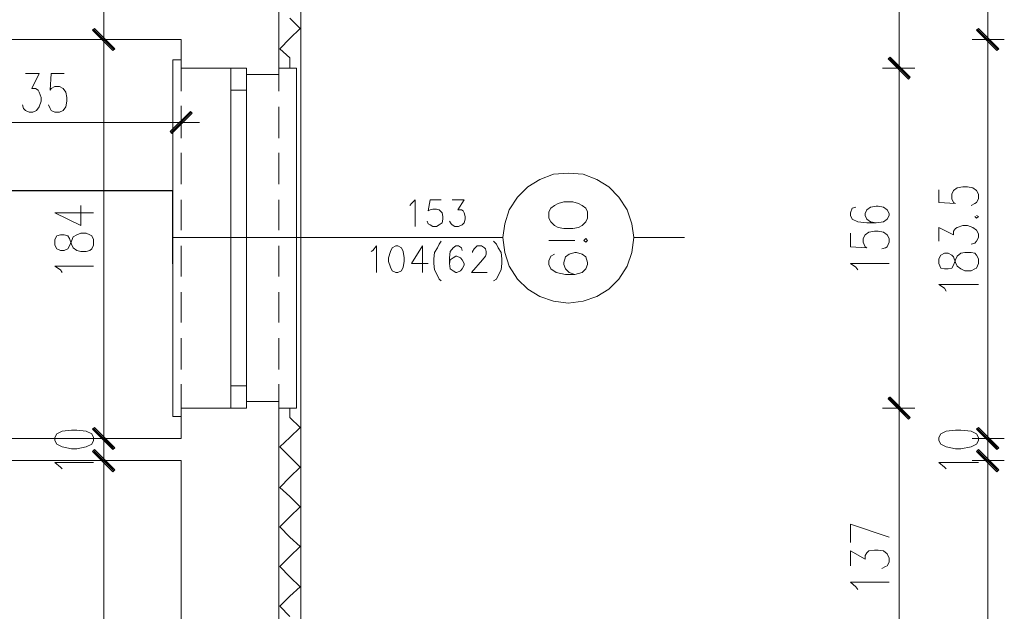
# Model space of a CAD drawing. Header units: inches. Extents: x 1504 to 12593, y -807 to 3183.
# Tile 239 of 256: x 6592 to 7043, y 2626 to 2897. Entities that reach past the tile are written whole.
import ezdxf

# ---------------------------------------------------------------- set-up
doc = ezdxf.new("R2010")
doc.units = ezdxf.units.IN
doc.header["$MEASUREMENT"] = 0
for name, color, linetype in [('at_Entity', 7, 'Continuous'), ('at_Rect', 7, 'Continuous'), ('at_Solid', 7, 'Continuous')]:
    doc.layers.add(name, color=color, linetype=linetype)
doc.dimstyles.get("Standard").update_dxf_attribs({"dimtxt": 4, "dimasz": 0.18, "dimexe": 0.18, "dimexo": 0.0625, "dimgap": 0.09, "dimtad": 0, "dimtih": 1, "dimtoh": 1, "dimdec": 0, "dimzin": 0, "dimdsep": 46, "dimtxsty": 'Standard', "dimcen": 0.09, "dimadec": 0, "dimazin": 0, "dimtfac": 1, "dimtdec": 0, "dimtofl": 0, "dimtmove": 0, "dimatfit": 3, "dimfxl": 1, "dimtolj": 1, "dimtzin": 0, "dimarcsym": 0})

# ---------------------------------------------------------------- blocks, each defined once
blk = doc.blocks.new('*D4')
at = {"color": 0, "lineweight": -2, "transparency": 16777216}
for p, q in [((6370.34, 2785.31), (6370.34, 2818.92)), ((6370.52, 2818.74), (6510.86, 2818.74)), ((6662.04, 2818.74), (6521.71, 2818.74)), ((6662.22, 2785.31), (6662.22, 2818.92))]:
    blk.add_line(p, q, dxfattribs=at)
at = {"color": 0, "transparency": 16777216}
for points in [[(6370.52, 2818.77), (6370.52, 2818.71), (6370.34, 2818.74)], [(6662.04, 2818.77), (6662.04, 2818.71), (6662.22, 2818.74)]]:
    blk.add_solid(points, dxfattribs=at)
at = {"layer": 'Defpoints', "color": 0, "transparency": 16777216}
for p in [(6662.22, 2818.74), (6370.34, 2785.24), (6662.22, 2785.24)]:
    blk.add_point(p, dxfattribs=at)
at = {"color": 0, "lineweight": 15, "transparency": 16777216, "insert": (6516.28, 2818.74), "char_height": 4, "attachment_point": 5}
blk.add_mtext('\\A1;292', dxfattribs=at)

msp = doc.modelspace()

# ---------------------------------------------------------------- hatches: boundary and pattern name
at = {"layer": 'at_Solid', "lineweight": 15}
for points in [[(6635.61, 2883.89), (6625.47, 2892.34), (6626.32, 2893.19)], [(6626.32, 2893.19), (6625.47, 2892.34), (6635.61, 2883.89)], [(6634.77, 2883.05), (6635.61, 2883.89), (6625.47, 2892.34)], [(6625.47, 2892.34), (6635.61, 2883.89), (6634.77, 2883.05)], [(7031.4, 2893.19), (7030.56, 2892.34), (7040.69, 2883.89)], [(7040.69, 2883.89), (7030.56, 2892.34), (7031.4, 2893.19)], [(7030.56, 2892.34), (7040.69, 2883.89), (7039.85, 2883.05)], [(7039.85, 2883.05), (7040.69, 2883.89), (7030.56, 2892.34)], [(6990.85, 2880.09), (6990, 2879.25), (7000.15, 2870.8)], [(7000.15, 2870.8), (6990, 2879.25), (6990.85, 2880.09)], [(6990, 2879.25), (7000.15, 2870.8), (6999.3, 2869.95)], [(6999.3, 2869.95), (7000.15, 2870.8), (6990, 2879.25)], [(6670.25, 2855.17), (6661.8, 2845.03), (6660.96, 2845.88)], [(6671.09, 2854.33), (6670.25, 2855.17), (6661.8, 2845.03)], [(6990.85, 2724.22), (6990, 2723.38), (7000.15, 2714.93)], [(7000.15, 2714.93), (6990, 2723.81), (6990.85, 2724.22)], [(6999.3, 2714.09), (7000.15, 2714.93), (6990, 2723.81)], [(6990, 2723.38), (7000.15, 2714.93), (6999.3, 2714.09)], [(6635.61, 2700.99), (6625.47, 2709.44), (6626.32, 2710.29)], [(6635.61, 2700.99), (6625.47, 2709.44), (6626.32, 2710.29)], [(6634.77, 2700.15), (6635.61, 2700.99), (6625.47, 2709.44)], [(6634.77, 2700.15), (6635.61, 2700.99), (6625.47, 2709.44)], [(7040.69, 2700.99), (7030.56, 2709.44), (7031.4, 2710.29)], [(7040.69, 2700.99), (7030.56, 2709.44), (7031.4, 2710.29)], [(7039.85, 2700.15), (7040.69, 2700.99), (7030.56, 2709.44)], [(7039.85, 2700.15), (7040.69, 2700.99), (7030.56, 2709.44)], [(6626.32, 2700.15), (6625.47, 2699.3), (6635.61, 2690.86)], [(6626.32, 2700.15), (6625.47, 2699.3), (6635.61, 2690.86)], [(6625.47, 2699.3), (6635.61, 2690.86), (6634.77, 2690.01)], [(6625.47, 2699.3), (6635.61, 2690.86), (6634.77, 2690.01)], [(7031.4, 2700.15), (7030.56, 2699.3), (7040.69, 2690.86)], [(7031.4, 2700.15), (7030.56, 2699.3), (7040.69, 2690.86)], [(7030.56, 2699.3), (7040.69, 2690.86), (7039.85, 2690.01)], [(7030.56, 2699.3), (7040.69, 2690.86), (7039.85, 2690.01)]]:
    msp.add_hatch(color=7, dxfattribs=at).paths.add_polyline_path(points)

# ---------------------------------------------------------------- linework, layer by layer
at = {"layer": 'at_Entity', "color": 7, "lineweight": 15}
for p, q in [((6720.94, 1869.71), (6720.94, 2962.04)), ((6710.8, 2872.07), (6710.8, 2951.9)), ((6630.54, 2946.41), (6630.54, 2893.61)), ((6995.07, 2880.51), (6995.07, 2946.41)), ((7035.63, 2893.61), (7035.63, 2946.41)), ((6715.87, 2897.84), (6720.52, 2893.19)), ((6625.47, 2892.34), (6626.32, 2893.19)), ((6626.32, 2893.19), (6625.47, 2892.34)), ((6635.61, 2883.89), (6625.47, 2892.34)), ((6625.47, 2892.34), (6634.77, 2883.05)), ((6635.61, 2883.89), (6625.47, 2892.34)), ((6625.47, 2892.34), (6635.61, 2883.89)), ((6625.47, 2892.34), (6635.61, 2883.89)), ((6634.77, 2883.05), (6625.47, 2892.34)), ((6625.9, 2892.76), (6635.19, 2883.47)), ((6635.19, 2883.47), (6625.9, 2892.76)), ((6626.32, 2893.19), (6635.61, 2883.89)), ((6635.61, 2883.89), (6626.32, 2893.19)), ((6630.54, 2896.57), (6630.54, 2880.09)), ((6630.54, 2880.09), (6630.54, 2896.57)), ((6720.52, 2893.19), (6715.87, 2888.54)), ((7031.4, 2893.19), (7030.56, 2892.34)), ((7030.56, 2892.34), (7031.4, 2893.19)), ((7030.56, 2892.34), (7040.69, 2883.89)), ((7030.56, 2892.34), (7040.69, 2883.89)), ((7039.85, 2883.05), (7030.56, 2892.34)), ((7040.69, 2883.89), (7030.56, 2892.34)), ((7030.56, 2892.34), (7039.85, 2883.05)), ((7040.69, 2883.89), (7030.56, 2892.34)), ((7040.27, 2883.47), (7030.98, 2892.76)), ((7030.98, 2892.76), (7040.27, 2883.47)), ((7040.69, 2883.89), (7031.4, 2893.19)), ((7031.4, 2893.19), (7040.69, 2883.89)), ((7035.63, 2880.09), (7035.63, 2896.57)), ((7035.63, 2896.57), (7035.63, 2880.09)), ((6666.02, 2888.12), (6082.69, 2888.12)), ((6638.15, 2888.12), (6622.94, 2888.12)), ((6622.94, 2888.12), (6638.15, 2888.12)), ((6666.02, 2888.12), (6666.02, 2875.02)), ((6711.22, 2883.89), (6715.87, 2888.54)), ((7028.45, 2888.12), (7043.23, 2888.12)), ((7043.23, 2888.12), (7028.45, 2888.12)), ((6634.77, 2883.05), (6635.61, 2883.89)), ((6635.61, 2883.89), (6634.77, 2883.05)), ((6715.87, 2879.67), (6711.22, 2883.89)), ((7040.69, 2883.89), (7039.85, 2883.05)), ((7039.85, 2883.05), (7040.69, 2883.89)), ((6630.54, 2882.63), (6630.54, 2710.71)), ((6662.22, 2715.35), (6662.22, 2878.83)), ((6662.22, 2878.83), (6666.02, 2878.83)), ((6666.02, 2864.46), (6666.02, 2878.83)), ((6715.87, 2875.02), (6715.87, 2879.67)), ((6990.85, 2880.09), (6990, 2879.25)), ((6990, 2879.25), (6990.85, 2880.09)), ((6990, 2879.25), (7000.15, 2870.8)), ((6990, 2879.25), (7000.15, 2870.8)), ((6999.3, 2869.95), (6990, 2879.25)), ((7000.15, 2870.8), (6990, 2879.25)), ((6990, 2879.25), (6999.3, 2869.95)), ((7000.15, 2870.8), (6990, 2879.25)), ((6999.72, 2870.38), (6990.43, 2879.67)), ((6990.43, 2879.67), (6999.72, 2870.38)), ((7000.15, 2870.8), (6990.85, 2880.09)), ((6990.85, 2880.09), (7000.15, 2870.8)), ((6995.07, 2866.58), (6995.07, 2883.05)), ((6995.07, 2883.05), (6995.07, 2866.58)), ((7035.63, 2710.71), (7035.63, 2882.63)), ((6696.01, 2875.02), (6666.02, 2875.02)), ((6710.8, 2875.02), (6718.83, 2875.02)), ((6710.8, 2864.46), (6710.8, 2875.02)), ((6718.83, 2875.02), (6718.83, 2719.16)), ((6987.47, 2875.02), (7002.25, 2875.02)), ((7002.25, 2875.02), (6987.47, 2875.02)), ((6594.64, 2872.49), (6600.98, 2872.49)), ((6600.98, 2872.49), (6597.59, 2865.73)), ((6606.46, 2872.49), (6606.05, 2864.89)), ((6612.38, 2872.49), (6606.46, 2872.49)), ((6696.01, 2872.07), (6710.8, 2872.07)), ((7000.15, 2870.8), (6999.3, 2869.95)), ((6999.3, 2869.95), (7000.15, 2870.8)), ((6597.59, 2865.73), (6599.28, 2865.73)), ((6599.28, 2865.73), (6600.55, 2864.89)), ((6606.05, 2864.89), (6606.46, 2865.73)), ((6606.46, 2865.73), (6608.16, 2866.58)), ((6608.16, 2866.58), (6610.27, 2866.58)), ((6610.27, 2866.58), (6611.96, 2865.73)), ((6611.96, 2865.73), (6613.23, 2864.04)), ((6995.07, 2725.07), (6995.07, 2869.53)), ((6600.55, 2864.89), (6600.98, 2864.04)), ((6600.98, 2864.04), (6601.82, 2861.51)), ((6601.82, 2861.51), (6601.82, 2859.82)), ((6613.23, 2864.04), (6613.65, 2861.51)), ((6613.65, 2861.51), (6613.65, 2859.82)), ((6688.83, 2729.3), (6688.83, 2864.89)), ((6696.01, 2729.3), (6696.01, 2864.89)), ((6593.8, 2856.44), (6593.37, 2858.13)), ((6594.64, 2855.59), (6593.8, 2856.44)), ((6600.98, 2857.28), (6599.71, 2855.59)), ((6601.82, 2859.82), (6600.98, 2857.28)), ((6606.05, 2856.44), (6605.2, 2858.13)), ((6606.46, 2855.59), (6606.05, 2856.44)), ((6613.23, 2857.28), (6611.96, 2855.59)), ((6613.65, 2859.82), (6613.23, 2857.28)), ((6666.02, 2857.71), (6666.02, 2842.92)), ((6666.02, 2842.92), (6666.02, 2857.28)), ((6710.8, 2842.92), (6710.8, 2857.28)), ((6596.33, 2854.75), (6594.64, 2855.59)), ((6598.02, 2854.75), (6596.33, 2854.75)), ((6599.71, 2855.59), (6598.02, 2854.75)), ((6608.16, 2854.75), (6606.46, 2855.59)), ((6610.27, 2854.75), (6608.16, 2854.75)), ((6611.96, 2855.59), (6610.27, 2854.75)), ((6660.96, 2845.88), (6670.25, 2855.17)), ((6661.38, 2845.46), (6670.67, 2854.75)), ((6670.25, 2855.17), (6661.8, 2845.03)), ((6670.25, 2855.17), (6661.8, 2845.03)), ((6661.8, 2845.03), (6671.09, 2854.33)), ((6671.09, 2854.33), (6670.25, 2855.17)), ((6536.77, 2850.1), (6660.53, 2850.1)), ((6658, 2850.1), (6674.48, 2850.1)), ((6661.8, 2845.03), (6660.96, 2845.88)), ((6666.02, 2821.8), (6666.02, 2836.16)), ((6710.8, 2821.8), (6710.8, 2836.16)), ((6830.34, 2823.91), (6836.68, 2826.45)), ((6836.68, 2826.45), (6843.43, 2826.87)), ((6843.43, 2826.87), (6850.19, 2826.45)), ((6850.19, 2826.45), (6856.53, 2823.91)), ((6820.2, 2815.89), (6824.85, 2820.54)), ((6824.85, 2820.54), (6830.34, 2823.91)), ((6856.53, 2823.91), (6862.02, 2820.54)), ((6862.02, 2820.54), (6866.66, 2815.89)), ((7020, 2818.85), (7021.68, 2820.11)), ((7021.68, 2820.11), (7024.22, 2820.54)), ((7024.22, 2820.54), (7026.33, 2820.54)), ((7026.33, 2820.54), (7028.86, 2820.11)), ((7028.86, 2820.11), (7030.56, 2818.85)), ((6816.4, 2809.98), (6820.2, 2815.89)), ((6866.66, 2815.89), (6870.47, 2809.98)), ((7013.24, 2819.26), (7013.24, 2813.36)), ((7019.15, 2817.16), (7020, 2818.85)), ((7019.15, 2815.04), (7019.15, 2817.16)), ((7030.56, 2818.85), (7031.4, 2817.16)), ((7031.4, 2817.16), (7031.4, 2815.04)), ((6619.98, 2802.8), (6619.98, 2812.08)), ((6666.02, 2800.68), (6666.02, 2814.62)), ((6710.8, 2800.68), (6710.8, 2814.62)), ((6770.78, 2812.08), (6771.62, 2812.93)), ((6771.62, 2812.93), (6773.31, 2814.62)), ((6773.31, 2814.62), (6773.31, 2802.37)), ((6780.08, 2814.62), (6779.23, 2809.55)), ((6785.14, 2814.62), (6780.08, 2814.62)), ((6790.21, 2814.62), (6795.7, 2814.62)), ((6795.7, 2814.62), (6792.74, 2809.98)), ((6837.1, 2812.08), (6835.41, 2810.82)), ((6838.79, 2812.93), (6837.1, 2812.08)), ((6841.32, 2813.77), (6838.79, 2812.93)), ((6845.54, 2813.77), (6841.32, 2813.77)), ((6848.08, 2812.93), (6845.54, 2813.77)), ((6849.77, 2812.08), (6848.08, 2812.93)), ((6851.46, 2810.82), (6849.77, 2812.08)), ((6975.22, 2811.24), (6973.53, 2810.82)), ((6981.98, 2811.24), (6980.29, 2809.98)), ((6984.51, 2811.67), (6981.98, 2811.24)), ((6985.36, 2811.67), (6984.51, 2811.67)), ((6987.89, 2811.24), (6985.36, 2811.67)), ((6989.58, 2809.98), (6987.89, 2811.24)), ((7013.24, 2813.36), (7020.84, 2812.93)), ((7020, 2813.36), (7019.15, 2815.04)), ((7020.84, 2812.93), (7020, 2813.36)), ((7029.71, 2812.93), (7028.02, 2812.08)), ((7030.56, 2813.36), (7029.71, 2812.93)), ((7031.4, 2815.04), (7030.56, 2813.36)), ((6608.16, 2808.7), (6619.98, 2802.8)), ((6608.16, 2808.7), (6625.9, 2808.7)), ((6779.23, 2809.55), (6780.08, 2809.98)), ((6780.08, 2809.98), (6781.34, 2810.4)), ((6781.34, 2810.4), (6783.03, 2810.4)), ((6783.03, 2810.4), (6784.3, 2809.98)), ((6784.3, 2809.98), (6785.56, 2808.7)), ((6785.56, 2808.7), (6785.99, 2807.02)), ((6785.99, 2807.02), (6785.99, 2805.75)), ((6792.74, 2809.98), (6794.43, 2809.98)), ((6794.43, 2809.98), (6795.28, 2809.55)), ((6795.28, 2809.55), (6795.7, 2808.7)), ((6795.7, 2808.7), (6796.13, 2807.02)), ((6796.13, 2807.02), (6796.13, 2805.75)), ((6814.29, 2803.64), (6816.4, 2809.98)), ((6835.41, 2810.82), (6834.56, 2809.13)), ((6834.56, 2809.13), (6834.56, 2806.17)), ((6852.3, 2809.13), (6851.46, 2810.82)), ((6852.3, 2806.17), (6852.3, 2809.13)), ((6870.47, 2809.98), (6872.58, 2803.64)), ((6973.53, 2810.82), (6972.69, 2808.7)), ((6972.69, 2808.7), (6972.69, 2807.44)), ((6972.69, 2807.44), (6973.53, 2805.75)), ((6980.29, 2809.98), (6979.45, 2808.29)), ((6979.45, 2808.29), (6979.45, 2807.44)), ((6979.45, 2807.44), (6980.29, 2805.75)), ((6990.43, 2808.29), (6989.58, 2809.98)), ((6989.58, 2805.75), (6990.43, 2807.44)), ((6990.43, 2807.44), (6990.43, 2808.29)), ((7029.71, 2807.02), (7030.56, 2806.17)), ((7031.4, 2807.02), (7030.56, 2807.44)), ((7030.56, 2806.17), (7031.4, 2807.02)), ((6779.23, 2803.64), (6778.81, 2804.9)), ((6780.08, 2803.21), (6779.23, 2803.64)), ((6781.34, 2802.37), (6780.08, 2803.21)), ((6783.03, 2802.37), (6781.34, 2802.37)), ((6784.3, 2803.21), (6783.03, 2802.37)), ((6785.56, 2804.06), (6784.3, 2803.21)), ((6785.99, 2805.75), (6785.56, 2804.06)), ((6789.79, 2803.64), (6788.95, 2804.9)), ((6790.21, 2803.21), (6789.79, 2803.64)), ((6791.48, 2802.37), (6790.21, 2803.21)), ((6793.17, 2802.37), (6791.48, 2802.37)), ((6794.86, 2803.21), (6793.17, 2802.37)), ((6795.7, 2804.06), (6794.86, 2803.21)), ((6796.13, 2805.75), (6795.7, 2804.06)), ((6813.44, 2797.3), (6814.29, 2803.64)), ((6834.56, 2806.17), (6835.41, 2804.48)), ((6835.41, 2804.48), (6837.1, 2802.8)), ((6837.1, 2802.8), (6838.79, 2801.95)), ((6838.79, 2801.95), (6841.32, 2801.52)), ((6845.54, 2801.52), (6848.08, 2801.95)), ((6848.08, 2801.95), (6849.77, 2802.8)), ((6849.77, 2802.8), (6851.46, 2804.48)), ((6851.46, 2804.48), (6852.3, 2806.17)), ((6872.58, 2803.64), (6873.42, 2797.3)), ((6973.53, 2805.75), (6976.07, 2804.48)), ((6976.07, 2804.48), (6980.29, 2804.06)), ((6980.29, 2805.75), (6981.98, 2804.48)), ((6980.29, 2804.06), (6984.51, 2804.06)), ((6981.98, 2804.48), (6984.51, 2804.06)), ((6984.51, 2804.06), (6987.89, 2804.48)), ((6987.89, 2804.48), (6989.58, 2805.75)), ((7013.24, 2795.62), (7013.24, 2801.95)), ((7013.24, 2801.95), (7020, 2798.57)), ((7020.84, 2801.52), (7021.68, 2801.95)), ((7021.68, 2801.95), (7024.22, 2802.8)), ((7024.22, 2802.8), (7026.33, 2802.8)), ((7026.33, 2802.8), (7028.86, 2801.95)), ((7028.86, 2801.95), (7030.56, 2800.68)), ((6609, 2798.15), (6608.16, 2796.46)), ((6610.69, 2798.57), (6609, 2798.15)), ((6612.38, 2798.57), (6610.69, 2798.57)), ((6614.07, 2798.15), (6612.38, 2798.57)), ((6614.92, 2796.88), (6614.07, 2798.15)), ((6615.76, 2795.62), (6616.61, 2797.72)), ((6616.61, 2797.72), (6618.29, 2798.57)), ((6618.29, 2798.57), (6619.98, 2799.42)), ((6619.98, 2799.42), (6622.52, 2799.42)), ((6622.52, 2799.42), (6624.21, 2798.57)), ((6624.21, 2798.57), (6625.05, 2798.15)), ((6625.05, 2798.15), (6625.9, 2796.46)), ((6841.32, 2801.52), (6845.54, 2801.52)), ((6972.69, 2799.42), (6972.69, 2793.08)), ((6978.6, 2796.88), (6979.45, 2798.57)), ((6979.45, 2798.57), (6981.14, 2799.84)), ((6981.14, 2799.84), (6983.67, 2800.26)), ((6983.67, 2800.26), (6985.36, 2800.26)), ((6985.36, 2800.26), (6987.89, 2799.84)), ((6987.89, 2799.84), (6989.58, 2798.57)), ((6989.58, 2798.57), (6990.43, 2796.88)), ((7020, 2800.26), (7020.84, 2801.52)), ((7020, 2798.57), (7020, 2800.26)), ((7030.56, 2800.68), (7031.4, 2798.99)), ((7031.4, 2798.99), (7031.4, 2797.3)), ((6608.16, 2796.46), (6608.16, 2793.92)), ((6608.16, 2793.92), (6609, 2792.24)), ((6614.07, 2792.24), (6614.92, 2793.5)), ((6615.76, 2794.34), (6614.92, 2796.88)), ((6614.92, 2793.5), (6615.76, 2795.62)), ((6616.61, 2792.66), (6615.76, 2794.34)), ((6625.9, 2793.92), (6625.05, 2792.24)), ((6625.9, 2796.46), (6625.9, 2793.92)), ((6662.22, 2797.3), (6813.44, 2797.3)), ((6666.02, 2779.56), (6666.02, 2793.5)), ((6710.8, 2779.56), (6710.8, 2793.5)), ((6753.88, 2791.39), (6755.57, 2793.5)), ((6755.57, 2793.5), (6755.57, 2781.25)), ((6764.44, 2793.5), (6762.75, 2792.66)), ((6765.29, 2793.5), (6764.44, 2793.5)), ((6766.98, 2792.66), (6765.29, 2793.5)), ((6776.69, 2793.5), (6771.62, 2785.47)), ((6776.69, 2793.5), (6776.69, 2781.25)), ((6784.3, 2794.34), (6783.45, 2792.66)), ((6785.14, 2795.62), (6784.3, 2794.34)), ((6791.9, 2793.5), (6790.64, 2792.66)), ((6793.17, 2793.5), (6791.9, 2793.5)), ((6794.43, 2792.66), (6793.17, 2793.5)), ((6800.77, 2792.66), (6801.61, 2793.5)), ((6801.61, 2793.5), (6803.73, 2793.5)), ((6803.73, 2793.5), (6805, 2792.66)), ((6809.22, 2795.62), (6810.48, 2794.34)), ((6810.48, 2794.34), (6811.33, 2792.66)), ((6814.29, 2790.54), (6813.44, 2797.3)), ((6846.39, 2796.03), (6834.56, 2796.03)), ((6851.46, 2796.88), (6850.61, 2796.03)), ((6850.61, 2796.03), (6851.46, 2795.19)), ((6852.3, 2796.03), (6851.46, 2796.88)), ((6851.46, 2795.19), (6852.3, 2796.03)), ((6873.42, 2797.3), (6872.58, 2790.54)), ((6873.42, 2797.3), (6896.65, 2797.3)), ((6972.69, 2793.08), (6980.29, 2792.66)), ((6978.6, 2795.19), (6978.6, 2796.88)), ((6979.45, 2793.08), (6978.6, 2795.19)), ((6980.29, 2792.66), (6979.45, 2793.08)), ((6989.58, 2793.08), (6988.74, 2792.66)), ((6990.43, 2795.19), (6989.58, 2793.08)), ((6990.43, 2796.88), (6990.43, 2795.19)), ((7029.71, 2794.77), (7028.02, 2794.34)), ((7030.56, 2795.62), (7029.71, 2794.77)), ((7031.4, 2797.3), (7030.56, 2795.62)), ((6609, 2792.24), (6610.69, 2791.39)), ((6610.69, 2791.39), (6612.38, 2791.39)), ((6612.38, 2791.39), (6614.07, 2792.24)), ((6618.29, 2791.39), (6616.61, 2792.66)), ((6619.98, 2790.96), (6618.29, 2791.39)), ((6622.52, 2790.96), (6619.98, 2790.96)), ((6624.21, 2791.39), (6622.52, 2790.96)), ((6625.05, 2792.24), (6624.21, 2791.39)), ((6753.04, 2790.96), (6753.88, 2791.39)), ((6761.91, 2790.96), (6761.07, 2788.01)), ((6762.75, 2792.66), (6761.91, 2790.96)), ((6767.82, 2790.96), (6766.98, 2792.66)), ((6768.25, 2788.01), (6767.82, 2790.96)), ((6782.18, 2790.54), (6781.77, 2787.59)), ((6783.45, 2792.66), (6782.18, 2790.54)), ((6789.37, 2790.96), (6788.95, 2788.01)), ((6790.64, 2792.66), (6789.37, 2790.96)), ((6791.9, 2788.85), (6790.64, 2788.01)), ((6792.32, 2788.85), (6791.9, 2788.85)), ((6794.01, 2788.01), (6792.32, 2788.85)), ((6794.86, 2791.39), (6794.43, 2792.66)), ((6799.51, 2790.96), (6800.35, 2792.24)), ((6799.51, 2790.54), (6799.51, 2790.96)), ((6800.35, 2792.24), (6800.77, 2792.66)), ((6805.42, 2788.85), (6804.15, 2787.16)), ((6805, 2792.66), (6805.42, 2792.24)), ((6805.42, 2792.24), (6805.84, 2790.96)), ((6805.84, 2789.7), (6805.42, 2788.85)), ((6805.84, 2790.96), (6805.84, 2789.7)), ((6811.33, 2792.66), (6812.6, 2790.54)), ((6812.6, 2790.54), (6813.02, 2787.59)), ((6816.4, 2784.21), (6814.29, 2790.54)), ((6834.56, 2786.74), (6835.41, 2788.85)), ((6835.41, 2788.85), (6837.1, 2789.7)), ((6841.32, 2785.9), (6842.17, 2788.43)), ((6842.17, 2788.43), (6843.86, 2789.7)), ((6843.86, 2789.7), (6846.39, 2790.54)), ((6846.39, 2790.54), (6847.24, 2790.54)), ((6847.24, 2790.54), (6849.77, 2789.7)), ((6849.77, 2789.7), (6851.46, 2788.43)), ((6851.46, 2788.43), (6852.3, 2785.9)), ((6872.58, 2790.54), (6870.47, 2784.21)), ((6988.74, 2792.66), (6987.05, 2792.24)), ((7014.08, 2789.28), (7013.24, 2787.59)), ((7015.77, 2790.12), (7014.08, 2789.28)), ((7017.46, 2790.12), (7015.77, 2790.12)), ((7019.15, 2789.28), (7017.46, 2790.12)), ((7020, 2788.43), (7019.15, 2789.28)), ((7020.84, 2785.9), (7020, 2788.43)), ((7020.84, 2787.16), (7021.68, 2788.85)), ((7021.68, 2788.85), (7023.38, 2790.12)), ((7023.38, 2790.12), (7025.07, 2790.54)), ((7025.07, 2790.54), (7028.02, 2790.54)), ((7028.02, 2790.54), (7029.71, 2790.12)), ((7029.71, 2790.12), (7030.56, 2789.28)), ((7030.56, 2789.28), (7031.4, 2787.59)), ((6610.69, 2782.52), (6608.16, 2784.21)), ((6608.16, 2784.21), (6625.9, 2784.21)), ((6761.07, 2788.01), (6761.07, 2786.32)), ((6761.07, 2786.32), (6761.91, 2783.78)), ((6767.82, 2783.78), (6768.25, 2786.32)), ((6768.25, 2786.32), (6768.25, 2788.01)), ((6771.62, 2785.47), (6779.23, 2785.47)), ((6781.77, 2787.59), (6781.77, 2785.47)), ((6781.77, 2785.47), (6782.18, 2782.52)), ((6788.95, 2788.01), (6788.95, 2785.47)), ((6789.37, 2787.16), (6788.95, 2785.47)), ((6788.95, 2785.47), (6789.37, 2782.94)), ((6790.64, 2788.01), (6789.37, 2787.16)), ((6794.86, 2787.16), (6794.01, 2788.01)), ((6795.7, 2785.47), (6794.86, 2787.16)), ((6794.86, 2782.94), (6795.7, 2784.63)), ((6795.7, 2784.63), (6795.7, 2785.47)), ((6804.15, 2787.16), (6799.08, 2781.25)), ((6813.02, 2785.47), (6812.6, 2782.52)), ((6813.02, 2787.59), (6813.02, 2785.47)), ((6820.2, 2778.29), (6816.4, 2784.21)), ((6834.56, 2785.06), (6834.56, 2786.74)), ((6835.41, 2782.94), (6834.56, 2785.06)), ((6841.32, 2785.06), (6841.32, 2785.9)), ((6842.17, 2782.94), (6841.32, 2785.06)), ((6852.3, 2785.06), (6851.46, 2782.94)), ((6852.3, 2785.9), (6852.3, 2785.06)), ((6870.47, 2784.21), (6866.66, 2778.29)), ((6975.22, 2783.78), (6972.69, 2785.47)), ((6972.69, 2785.47), (6990.43, 2785.47)), ((7013.24, 2787.59), (7013.24, 2785.47)), ((7013.24, 2785.47), (7014.08, 2783.36)), ((7019.15, 2783.36), (7020, 2784.63)), ((7020, 2784.63), (7020.84, 2787.16)), ((7021.68, 2784.21), (7020.84, 2785.9)), ((7023.38, 2782.94), (7021.68, 2784.21)), ((7031.4, 2785.47), (7030.56, 2783.36)), ((7031.4, 2787.59), (7031.4, 2785.47)), ((6611.54, 2781.25), (6610.69, 2782.52)), ((6761.91, 2783.78), (6762.75, 2782.1)), ((6762.75, 2782.1), (6764.44, 2781.25)), ((6764.44, 2781.25), (6765.29, 2781.25)), ((6765.29, 2781.25), (6766.98, 2782.1)), ((6766.98, 2782.1), (6767.82, 2783.78)), ((6782.18, 2782.52), (6783.45, 2779.98)), ((6783.45, 2779.98), (6784.3, 2778.29)), ((6789.37, 2782.94), (6790.64, 2782.1)), ((6790.64, 2782.1), (6791.9, 2781.25)), ((6791.9, 2781.25), (6792.32, 2781.25)), ((6792.32, 2781.25), (6794.01, 2782.1)), ((6794.01, 2782.1), (6794.86, 2782.94)), ((6799.08, 2781.25), (6806.26, 2781.25)), ((6811.33, 2779.98), (6810.48, 2778.29)), ((6812.6, 2782.52), (6811.33, 2779.98)), ((6837.94, 2781.25), (6835.41, 2782.94)), ((6842.17, 2780.41), (6837.94, 2781.25)), ((6843.86, 2781.25), (6842.17, 2782.94)), ((6846.39, 2780.41), (6842.17, 2780.41)), ((6846.39, 2780.41), (6843.86, 2781.25)), ((6849.77, 2781.25), (6846.39, 2780.41)), ((6851.46, 2782.94), (6849.77, 2781.25)), ((6976.07, 2782.52), (6975.22, 2783.78)), ((7014.08, 2783.36), (7015.77, 2782.94)), ((7015.77, 2782.94), (7017.46, 2782.94)), ((7017.46, 2782.94), (7019.15, 2783.36)), ((7025.07, 2782.1), (7023.38, 2782.94)), ((7028.02, 2782.1), (7025.07, 2782.1)), ((7029.71, 2782.94), (7028.02, 2782.1)), ((7030.56, 2783.36), (7029.71, 2782.94)), ((6784.3, 2778.29), (6785.14, 2777.45)), ((6810.48, 2778.29), (6809.22, 2777.45)), ((6824.85, 2773.65), (6820.2, 2778.29)), ((6866.66, 2778.29), (6862.02, 2773.65)), ((7015.77, 2774.07), (7013.24, 2775.76)), ((7013.24, 2775.76), (7031.4, 2775.76)), ((6666.02, 2758.44), (6666.02, 2772.38)), ((6710.8, 2758.44), (6710.8, 2772.38)), ((6830.34, 2770.27), (6824.85, 2773.65)), ((6862.02, 2773.65), (6856.53, 2770.27)), ((7016.62, 2772.8), (7015.77, 2774.07)), ((6836.68, 2768.16), (6830.34, 2770.27)), ((6843.43, 2767.31), (6836.68, 2768.16)), ((6850.19, 2768.16), (6843.43, 2767.31)), ((6856.53, 2770.27), (6850.19, 2768.16)), ((6666.02, 2736.9), (6666.02, 2751.26)), ((6710.8, 2736.9), (6710.8, 2751.26)), ((6666.02, 2715.35), (6666.02, 2730.14)), ((6710.8, 2719.16), (6710.8, 2730.14)), ((6995.07, 2711.13), (6995.07, 2727.61)), ((6995.07, 2727.61), (6995.07, 2711.13)), ((6696.01, 2722.12), (6710.8, 2722.12)), ((6710.8, 2579.77), (6710.8, 2722.12)), ((6990.85, 2724.22), (6990, 2723.38)), ((6990, 2723.81), (6990.85, 2724.22)), ((7000.15, 2714.93), (6990, 2723.81)), ((6990, 2723.81), (6999.3, 2714.09)), ((7000.15, 2714.93), (6990, 2723.81)), ((6990, 2723.38), (7000.15, 2714.93)), ((6990, 2723.38), (7000.15, 2714.93)), ((6999.3, 2714.09), (6990, 2723.38)), ((6990.43, 2724.22), (6999.72, 2714.51)), ((6999.72, 2714.51), (6990.43, 2723.81)), ((7000.15, 2714.93), (6990.85, 2724.22)), ((6990.85, 2724.22), (7000.15, 2714.93)), ((6630.54, 2710.71), (6630.54, 2716.2)), ((6666.02, 2719.16), (6666.02, 2705.22)), ((6696.01, 2719.16), (6666.02, 2719.16)), ((6718.83, 2719.16), (6710.8, 2719.16)), ((6715.87, 2714.93), (6715.87, 2719.16)), ((6987.47, 2719.16), (7002.25, 2719.16)), ((7002.25, 2719.16), (6987.47, 2719.16)), ((7035.63, 2710.71), (7035.63, 2716.2)), ((6630.54, 2713.25), (6630.54, 2696.77)), ((6630.54, 2713.25), (6630.54, 2696.77)), ((6666.02, 2715.35), (6662.22, 2715.35)), ((6715.87, 2714.93), (6720.52, 2710.29)), ((6995.07, 2588.63), (6995.07, 2713.67)), ((7000.15, 2714.93), (6999.3, 2714.09)), ((6999.3, 2714.09), (7000.15, 2714.93)), ((7035.63, 2713.25), (7035.63, 2696.77)), ((7035.63, 2713.25), (7035.63, 2696.77)), ((6609, 2707.33), (6608.16, 2705.64)), ((6611.54, 2708.6), (6609, 2707.33)), ((6615.76, 2709.02), (6611.54, 2708.6)), ((6618.29, 2709.02), (6615.76, 2709.02)), ((6622.52, 2708.6), (6618.29, 2709.02)), ((6625.05, 2707.33), (6622.52, 2708.6)), ((6625.9, 2705.64), (6625.05, 2707.33)), ((6625.47, 2709.44), (6626.32, 2710.29)), ((6625.47, 2709.44), (6626.32, 2710.29)), ((6635.61, 2700.99), (6625.47, 2709.44)), ((6625.47, 2709.44), (6634.77, 2700.15)), ((6635.61, 2700.99), (6625.47, 2709.44)), ((6635.61, 2700.99), (6625.47, 2709.44)), ((6625.47, 2709.44), (6634.77, 2700.15)), ((6635.61, 2700.99), (6625.47, 2709.44)), ((6625.9, 2709.87), (6635.19, 2700.57)), ((6625.9, 2709.87), (6635.19, 2700.57)), ((6626.32, 2710.29), (6635.61, 2700.99)), ((6626.32, 2710.29), (6635.61, 2700.99)), ((6720.52, 2710.29), (6715.87, 2705.64)), ((7014.08, 2707.33), (7013.24, 2705.64)), ((7016.62, 2708.6), (7014.08, 2707.33)), ((7020.84, 2709.02), (7016.62, 2708.6)), ((7023.38, 2709.02), (7020.84, 2709.02)), ((7028.02, 2708.6), (7023.38, 2709.02)), ((7030.56, 2707.33), (7028.02, 2708.6)), ((7030.56, 2709.44), (7031.4, 2710.29)), ((7030.56, 2709.44), (7031.4, 2710.29)), ((7040.69, 2700.99), (7030.56, 2709.44)), ((7030.56, 2709.44), (7039.85, 2700.15)), ((7040.69, 2700.99), (7030.56, 2709.44)), ((7040.69, 2700.99), (7030.56, 2709.44)), ((7030.56, 2709.44), (7039.85, 2700.15)), ((7040.69, 2700.99), (7030.56, 2709.44)), ((7031.4, 2705.64), (7030.56, 2707.33)), ((7030.98, 2709.87), (7040.27, 2700.57)), ((7030.98, 2709.87), (7040.27, 2700.57)), ((7031.4, 2710.29), (7040.69, 2700.99)), ((7031.4, 2710.29), (7040.69, 2700.99)), ((6666.02, 2705.22), (6531.28, 2705.22)), ((6608.16, 2705.64), (6608.16, 2704.38)), ((6608.16, 2704.38), (6609, 2702.69)), ((6609, 2702.69), (6611.54, 2701.42)), ((6622.52, 2701.42), (6625.05, 2702.69)), ((6638.15, 2705.22), (6622.94, 2705.22)), ((6638.15, 2705.22), (6622.94, 2705.22)), ((6625.05, 2702.69), (6625.9, 2704.38)), ((6625.9, 2704.38), (6625.9, 2705.64)), ((6630.54, 2705.22), (6630.54, 2695.08)), ((6630.54, 2687.05), (6630.54, 2703.53)), ((6630.54, 2687.05), (6630.54, 2703.53)), ((6711.22, 2701.42), (6715.87, 2705.64)), ((7013.24, 2705.64), (7013.24, 2704.38)), ((7013.24, 2704.38), (7014.08, 2702.69)), ((7014.08, 2702.69), (7016.62, 2701.42)), ((7028.02, 2701.42), (7030.56, 2702.69)), ((7043.23, 2705.22), (7028.45, 2705.22)), ((7043.23, 2705.22), (7028.45, 2705.22)), ((7030.56, 2702.69), (7031.4, 2704.38)), ((7031.4, 2704.38), (7031.4, 2705.64)), ((7035.63, 2695.08), (7035.63, 2705.22)), ((7035.63, 2687.05), (7035.63, 2703.53)), ((7035.63, 2687.05), (7035.63, 2703.53)), ((6611.54, 2701.42), (6615.76, 2700.57)), ((6615.76, 2700.57), (6618.29, 2700.57)), ((6618.29, 2700.57), (6622.52, 2701.42)), ((6626.32, 2700.15), (6625.47, 2699.3)), ((6626.32, 2700.15), (6625.47, 2699.3)), ((6625.47, 2699.3), (6635.61, 2690.86)), ((6625.47, 2699.3), (6635.61, 2690.86)), ((6634.77, 2690.01), (6625.47, 2699.3)), ((6625.47, 2699.3), (6635.61, 2690.86)), ((6625.47, 2699.3), (6635.61, 2690.86)), ((6634.77, 2690.01), (6625.47, 2699.3)), ((6635.19, 2690.43), (6625.9, 2699.73)), ((6635.19, 2690.43), (6625.9, 2699.73)), ((6635.61, 2690.86), (6626.32, 2700.15)), ((6635.61, 2690.86), (6626.32, 2700.15)), ((6634.77, 2700.15), (6635.61, 2700.99)), ((6634.77, 2700.15), (6635.61, 2700.99)), ((6715.87, 2696.77), (6711.22, 2701.42)), ((7016.62, 2701.42), (7020.84, 2700.57)), ((7020.84, 2700.57), (7023.38, 2700.57)), ((7023.38, 2700.57), (7028.02, 2701.42)), ((7031.4, 2700.15), (7030.56, 2699.3)), ((7031.4, 2700.15), (7030.56, 2699.3)), ((7030.56, 2699.3), (7040.69, 2690.86)), ((7030.56, 2699.3), (7040.69, 2690.86)), ((7039.85, 2690.01), (7030.56, 2699.3)), ((7030.56, 2699.3), (7040.69, 2690.86)), ((7030.56, 2699.3), (7040.69, 2690.86)), ((7039.85, 2690.01), (7030.56, 2699.3)), ((7040.27, 2690.43), (7030.98, 2699.73)), ((7040.27, 2690.43), (7030.98, 2699.73)), ((7040.69, 2690.86), (7031.4, 2700.15)), ((7040.69, 2690.86), (7031.4, 2700.15)), ((7039.85, 2700.15), (7040.69, 2700.99)), ((7039.85, 2700.15), (7040.69, 2700.99)), ((6666.02, 2695.08), (6531.28, 2695.08)), ((6610.69, 2692.12), (6608.16, 2694.24)), ((6608.16, 2694.24), (6625.9, 2694.24)), ((6622.94, 2695.08), (6638.15, 2695.08)), ((6622.94, 2695.08), (6638.15, 2695.08)), ((6666.02, 2695.08), (6666.02, 2582.73)), ((6715.87, 2696.77), (6720.52, 2692.12)), ((7015.77, 2692.12), (7013.24, 2694.24)), ((7013.24, 2694.24), (7031.4, 2694.24)), ((7028.45, 2695.08), (7043.23, 2695.08)), ((7028.45, 2695.08), (7043.23, 2695.08)), ((6611.54, 2691.28), (6610.69, 2692.12)), ((6630.54, 2689.59), (6630.54, 2684.1)), ((6630.54, 2689.59), (6630.54, 2396.86)), ((6635.61, 2690.86), (6634.77, 2690.01)), ((6635.61, 2690.86), (6634.77, 2690.01)), ((6720.52, 2692.12), (6715.87, 2687.48)), ((7016.62, 2691.28), (7015.77, 2692.12)), ((7035.63, 2396.86), (7035.63, 2689.59)), ((7035.63, 2689.59), (7035.63, 2684.1)), ((7040.69, 2690.86), (7039.85, 2690.01)), ((7040.69, 2690.86), (7039.85, 2690.01)), ((6711.22, 2682.83), (6715.87, 2687.48)), ((6715.87, 2678.61), (6711.22, 2682.83)), ((6715.87, 2678.61), (6720.52, 2673.96)), ((6720.52, 2673.96), (6715.87, 2669.31)), ((6711.22, 2664.67), (6715.87, 2669.31)), ((6715.87, 2660.02), (6711.22, 2664.67)), ((6972.69, 2657.49), (6972.69, 2665.94)), ((6972.69, 2665.94), (6990.43, 2660.02)), ((6715.87, 2660.02), (6720.52, 2655.8)), ((6720.52, 2655.8), (6715.87, 2651.15)), ((6972.69, 2646.93), (6972.69, 2653.69)), ((6972.69, 2653.69), (6979.45, 2649.88)), ((6980.29, 2652.84), (6981.14, 2653.69)), ((6981.14, 2653.69), (6983.67, 2654.11)), ((6983.67, 2654.11), (6985.36, 2654.11)), ((6985.36, 2654.11), (6987.89, 2653.69)), ((6987.89, 2653.69), (6989.58, 2652.42)), ((6711.22, 2646.5), (6715.87, 2651.15)), ((6979.45, 2651.57), (6980.29, 2652.84)), ((6979.45, 2649.88), (6979.45, 2651.57)), ((6989.58, 2652.42), (6990.43, 2650.31)), ((6990.43, 2648.62), (6989.58, 2646.93)), ((6990.43, 2650.31), (6990.43, 2648.62)), ((6715.87, 2641.86), (6711.22, 2646.5)), ((6988.74, 2646.5), (6987.05, 2645.66)), ((6989.58, 2646.93), (6988.74, 2646.5)), ((6715.87, 2641.86), (6720.52, 2637.21)), ((6720.52, 2637.21), (6715.87, 2632.99)), ((6975.22, 2637.21), (6972.69, 2639.32)), ((6972.69, 2639.32), (6990.43, 2639.32)), ((6976.07, 2635.95), (6975.22, 2637.21)), ((6711.22, 2628.34), (6715.87, 2632.99)), ((6715.87, 2623.7), (6711.22, 2628.34))]:
    msp.add_line(p, q, dxfattribs=at)
at = {"layer": 'at_Rect', "color": 7, "lineweight": 15}
for p, q in [((6688.83, 2875.02), (6696.01, 2875.02)), ((6688.83, 2875.02), (6688.83, 2864.89)), ((6696.01, 2864.89), (6696.01, 2875.02)), ((6696.01, 2864.89), (6688.83, 2864.89)), ((6688.83, 2729.3), (6696.01, 2729.3)), ((6688.83, 2729.3), (6688.83, 2719.16)), ((6696.01, 2719.16), (6696.01, 2729.3)), ((6696.01, 2719.16), (6688.83, 2719.16))]:
    msp.add_line(p, q, dxfattribs=at)

# ---------------------------------------------------------------- dimensions: what is measured, and where the dimension line sits
at = {"lineweight": 15}
dim = msp.add_aligned_dim(p1=(6370.34, 2785.24), p2=(6662.22, 2785.24), distance=33.5, dimstyle='Standard', dxfattribs=at)
dim.commit()
dim.dimension.update_dxf_attribs({"geometry": '*D4', "text_midpoint": (6516.28, 2818.74)})

doc.saveas('drawing.dxf')
